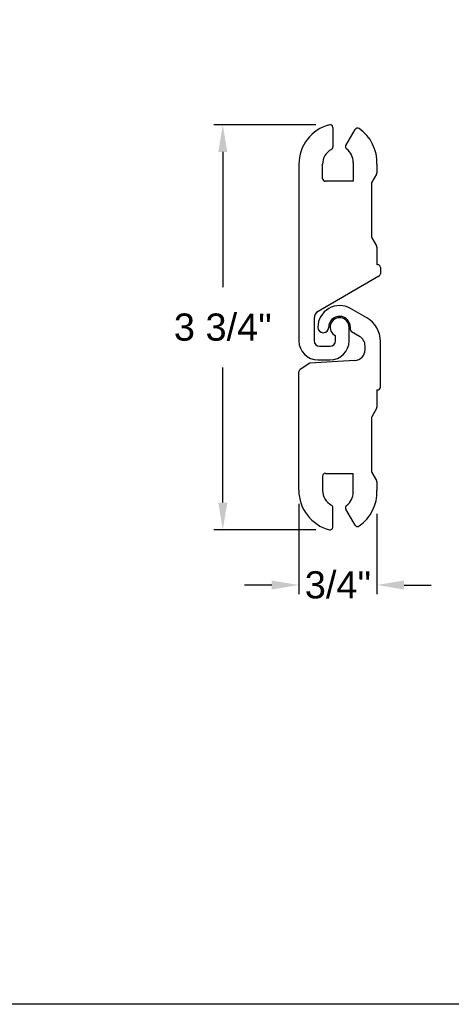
# Model space of a CAD drawing. Header units: inches. Extents: x 218.9 to 312.4, y 214.8 to 247.8.
# Tile 223 of 256: x 270.3 to 271.8, y 214.8 to 218.2. Entities that reach past the tile are written whole.
import ezdxf

# ---------------------------------------------------------------- set-up
doc = ezdxf.new("R2010")
doc.units = ezdxf.units.IN
doc.header["$LTSCALE"] = 0.25
doc.header["$MEASUREMENT"] = 0
doc.layers.add('ANNOTATIONS', color=1, linetype='Continuous')
doc.layers.add('DETAILS', color=4, linetype='Continuous')
doc.styles.add('ARIAL', font='arial.ttf', dxfattribs={"height": 0.09375})
doc.dimstyles.new('STANDARD$0', dxfattribs={"dimtxt": 0.09375, "dimasz": 0.09375, "dimexe": 0.03125, "dimexo": 0.046875, "dimgap": 0.09, "dimtad": 0, "dimtih": 1, "dimtoh": 1, "dimdec": 4, "dimzin": 0, "dimdsep": 46, "dimtxsty": 'ARIAL', "dimcen": 0.09, "dimadec": 0, "dimazin": 0, "dimtfac": 1, "dimtdec": 4, "dimtofl": 0, "dimtmove": 0, "dimatfit": 1, "dimfxl": 1, "dimtolj": 1, "dimtzin": 0, "dimarcsym": 0})

# ---------------------------------------------------------------- blocks, each defined once
blk = doc.blocks.new('*D132')
at = {"layer": 'ANNOTATIONS', "color": 0, "lineweight": -2, "transparency": 16777216}
for p, q in [((271.3616, 217.7931), (271.0093, 217.7931)), ((271.0405, 217.6993), (271.0405, 217.2329)), ((271.0405, 216.4895), (271.0405, 216.9559)), ((271.3616, 216.3958), (271.0093, 216.3958))]:
    blk.add_line(p, q, dxfattribs=at)
at = {"layer": 'ANNOTATIONS', "color": 0, "transparency": 16777216}
for points in [[(271.0249, 217.6993), (271.0562, 217.6993), (271.0405, 217.7931)], [(271.0249, 216.4895), (271.0562, 216.4895), (271.0405, 216.3958)]]:
    blk.add_solid(points, dxfattribs=at)
at = {"layer": 'defpoints', "color": 0, "transparency": 16777216}
for p in [(271.4085, 217.7931), (271.0405, 216.3958), (271.4085, 216.3958)]:
    blk.add_point(p, dxfattribs=at)
at = {"layer": 'ANNOTATIONS', "color": 0, "transparency": 16777216, "insert": (271.0405, 217.0944), "char_height": 0.09375, "attachment_point": 5, "style": 'ARIAL'}
blk.add_mtext('\\A1;3 3/4"', dxfattribs=at)
blk = doc.blocks.new('*D133')
at = {"layer": 'ANNOTATIONS', "color": 0, "lineweight": -2, "transparency": 16777216}
for p, q in [((271.303, 216.485), (271.303, 216.174)), ((271.5726, 216.4506), (271.5726, 216.174)), ((271.2093, 216.2052), (271.1155, 216.2052)), ((271.6663, 216.2052), (271.7601, 216.2052))]:
    blk.add_line(p, q, dxfattribs=at)
at = {"layer": 'ANNOTATIONS', "color": 0, "transparency": 16777216}
for points in [[(271.2093, 216.2208), (271.2093, 216.1896), (271.303, 216.2052)], [(271.6663, 216.2208), (271.6663, 216.1896), (271.5726, 216.2052)]]:
    blk.add_solid(points, dxfattribs=at)
at = {"layer": 'defpoints', "color": 0, "transparency": 16777216}
for p in [(271.303, 216.5319), (271.5726, 216.4974), (271.5726, 216.2052)]:
    blk.add_point(p, dxfattribs=at)
at = {"layer": 'ANNOTATIONS', "color": 0, "transparency": 16777216, "insert": (271.4378, 216.2052), "char_height": 0.09375, "attachment_point": 5, "style": 'ARIAL'}
blk.add_mtext('\\A1;3/4"', dxfattribs=at)

msp = doc.modelspace()

# ---------------------------------------------------------------- linework, layer by layer
at = {"layer": 'defpoints'}
msp.add_lwpolyline([(287.7119, 214.75854), (268.24203, 214.75854), (268.24203, 227.49365), (287.7119, 227.49365)], close=True, dxfattribs=at)
at = {"layer": 'DETAILS'}
for p, q in [((271.42023, 217.78399), (271.42023, 217.71643)), ((271.46561, 217.72168), (271.49741, 217.77676)), ((271.30304, 217.65691), (271.30304, 217.04754)), ((271.38507, 217.60769), (271.38507, 217.65691)), ((271.49054, 217.66338), (271.49054, 217.59832)), ((271.57257, 217.65688), (271.57257, 217.62777)), ((271.57132, 217.62309), (271.55508, 217.59496)), ((271.49054, 217.59832), (271.39445, 217.59832)), ((271.55382, 217.59027), (271.55382, 217.4078)), ((271.55508, 217.40311), (271.57132, 217.37499)), ((271.57257, 217.3703), (271.57257, 217.31048)), ((271.57257, 217.31048), (271.57492, 217.31048)), ((271.58429, 217.30111), (271.58429, 217.27863)), ((271.57961, 217.27051), (271.36984, 217.1494)), ((271.53742, 217.12689), (271.48117, 217.15936)), ((271.35578, 217.12505), (271.35578, 217.04754)), ((271.47648, 217.04754), (271.47648, 217.09441)), ((271.48117, 217.08562), (271.48117, 217.09441)), ((271.51281, 217.06302), (271.48492, 217.07912)), ((271.42961, 217.04754), (271.42961, 217.06476)), ((271.58429, 216.88771), (271.58429, 217.0457)), ((271.37453, 217.02879), (271.41086, 217.02879)), ((271.53156, 217.01719), (271.53156, 217.03054)), ((271.49635, 216.97976), (271.34047, 216.97022)), ((271.36867, 216.98191), (271.41086, 216.98191)), ((271.34047, 216.97022), (271.30724, 216.94823)), ((271.30304, 216.53191), (271.30304, 216.94041)), ((271.57257, 216.87834), (271.57257, 216.81852)), ((271.57257, 216.87834), (271.57492, 216.87834)), ((271.57132, 216.81384), (271.55508, 216.78571)), ((271.55382, 216.78102), (271.55382, 216.59855)), ((271.38507, 216.58113), (271.38507, 216.53191)), ((271.39445, 216.5905), (271.49054, 216.5905)), ((271.49054, 216.52544), (271.49054, 216.5905)), ((271.55508, 216.59386), (271.57132, 216.56574)), ((271.57257, 216.56105), (271.57257, 216.53194)), ((271.42023, 216.40483), (271.42023, 216.47239)), ((271.49741, 216.41207), (271.46561, 216.46714))]:
    msp.add_line(p, q, dxfattribs=at)
for centre, radius, start, end in [((271.44367, 217.65691), 0.14062, 104.47751, 180), ((271.41086, 217.78399), 0.00938, 0, 104.47751), ((271.50553, 217.77207), 0.00937, 55.90396, 150), ((271.43154, 217.663), 0.14117, 357.51686, 55.8515), ((271.44367, 217.65691), 0.05859, 118.86573, 180), ((271.41086, 217.71643), 0.00938, 298.86573, 0), ((271.47373, 217.71699), 0.00937, 150, 232.07186), ((271.43195, 217.66338), 0.05859, 0, 52.07186), ((271.5632, 217.62777), 0.00938, 330, 0), ((271.39445, 217.60769), 0.00938, 180, 270), ((271.5632, 217.59027), 0.00938, 150, 180), ((271.5632, 217.4078), 0.00938, 180, 210), ((271.5632, 217.3703), 0.00938, 0, 30), ((271.57492, 217.30111), 0.00938, 0, 90), ((271.57492, 217.27863), 0.00937, 300, 0), ((271.3839, 217.12505), 0.02812, 120, 180), ((271.44367, 217.09441), 0.075, 60, 180), ((271.44367, 217.09441), 0.0375, 0, 180), ((271.44367, 217.09441), 0.03281, 0, 244.62307), ((271.49054, 217.0457), 0.09375, 0, 60), ((271.38742, 217.09441), 0.01875, 180, 0), ((271.48867, 217.08562), 0.0075, 180, 240), ((271.36867, 217.04754), 0.06563, 180, 270), ((271.37453, 217.04754), 0.01875, 180, 270), ((271.41086, 217.04754), 0.01875, 270, 0), ((271.41086, 217.04754), 0.06562, 270, 0), ((271.49406, 217.03054), 0.0375, 0, 60), ((271.49406, 217.01719), 0.0375, 273.5, 0), ((271.31242, 216.94041), 0.00938, 123.5, 180), ((271.57492, 216.88771), 0.00938, 270, 0), ((271.5632, 216.81852), 0.00937, 330, 0), ((271.5632, 216.78102), 0.00938, 150, 180), ((271.39445, 216.58113), 0.00938, 90, 180), ((271.5632, 216.59855), 0.00938, 180, 210), ((271.5632, 216.56105), 0.00937, 0, 30), ((271.44367, 216.53191), 0.14063, 180, 255.52249), ((271.44367, 216.53191), 0.05859, 180, 241.13427), ((271.43195, 216.52544), 0.05859, 307.92814, 0), ((271.43154, 216.52582), 0.14117, 304.1485, 2.48314), ((271.41086, 216.47239), 0.00937, 0, 61.13427), ((271.47373, 216.47183), 0.00938, 127.92814, 210), ((271.41086, 216.40483), 0.00938, 255.52249, 0), ((271.50553, 216.41675), 0.00938, 210, 304.09604)]:
    msp.add_arc(centre, radius, start, end, dxfattribs=at)

# ---------------------------------------------------------------- dimensions: what is measured, and where the dimension line sits
at = {"layer": 'ANNOTATIONS'}
dim = msp.add_linear_dim(base=(271.04053, 216.39575), p1=(271.40851, 217.79307), p2=(271.40851, 216.39575), angle=90, text='3 3/4"', dimstyle='STANDARD$0', dxfattribs=at)
dim.commit()
dim.dimension.update_dxf_attribs({"geometry": '*D132', "text_midpoint": (271.04053, 217.09441), "dimtype": 160})
dim = msp.add_linear_dim(base=(271.57257, 216.20521), p1=(271.30304, 216.53191), p2=(271.57257, 216.49745), text='3/4"', dimstyle='STANDARD$0', dxfattribs=at)
dim.commit()
dim.dimension.update_dxf_attribs({"geometry": '*D133', "text_midpoint": (271.43781, 216.20521), "dimtype": 160})

doc.saveas('drawing.dxf')
